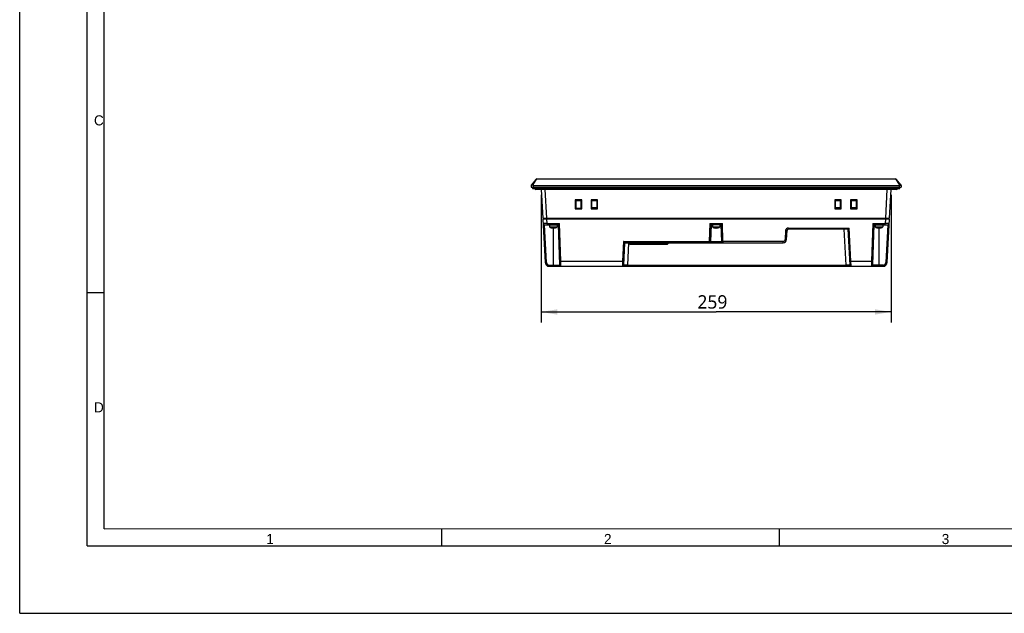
# Model space of a CAD drawing. Header units: inches. Extents: x 0 to 58.5, y 0 to 41.3.
# Tile 1 of 22: x 0 to 28.7, y 0 to 17.3. Entities that reach past the tile are written whole.
import ezdxf

# ---------------------------------------------------------------- set-up
doc = ezdxf.new("R2010")
doc.units = ezdxf.units.IN
doc.header["$LTSCALE"] = 3.215551
doc.header["$MEASUREMENT"] = 0
doc.layers.get('0').update_dxf_attribs({"linetype": 'CONTINUOUS'})
for name, color, linetype in [('3D-TOPRW1000WD_1_1_1-SHAPE', 7, 'CONTINUOUS'), ('3D-TOPRW1010WD-DIM', 7, 'CONTINUOUS'), ('3D-TOPRW1010WD-FORMAT', 7, 'CONTINUOUS')]:
    doc.layers.add(name, color=color, linetype=linetype)
doc.styles.add('TEXTSTYLE_2', font='gothic.ttf')
doc.styles.add('TEXTSTYLE_3', font='malgun.ttf')
doc.dimstyles.new('DIMSTYLE_4', dxfattribs={"dimtxt": 0.390625, "dimasz": 0.46875, "dimexe": 0.125, "dimexo": 0.0625, "dimgap": 0.039062, "dimtad": 1, "dimdec": 0, "dimzin": 4, "dimdsep": 46, "dimtxsty": 'TEXTSTYLE_3', "dimblk": '_FILLED', "dimblk1": '_FILLED', "dimblk2": '_FILLED', "dimcen": 0.09, "dimadec": 5, "dimazin": 1, "dimtfac": 1, "dimtdec": 5, "dimtofl": 0, "dimtmove": 0, "dimatfit": 3, "dimldrblk": '_FILLED', "dimfxl": 1, "dimtolj": 1, "dimtzin": 4, "dimarcsym": 0})

# ---------------------------------------------------------------- blocks, each defined once
blk = doc.blocks.new('_FILLED')
at = {"color": 0, "linetype": 'BYBLOCK'}
blk.add_solid([(0, 0), (-1, 0.167), (-1, -0.167)], dxfattribs=at)
blk = doc.blocks.new('*D5')
at = {"layer": '3D-TOPRW1010WD-DIM', "color": 2, "linetype": 'CONTINUOUS'}
for p, q in [((15.199, 12.199), (15.199, 8.473)), ((25.393, 12.199), (25.393, 8.473)), ((15.199, 8.785), (20.296, 8.785)), ((25.393, 8.785), (20.296, 8.785))]:
    blk.add_line(p, q, dxfattribs=at)
at = {"layer": '3D-TOPRW1010WD-DIM', "color": 2, "linetype": 'CONTINUOUS', "xscale": 0.46875, "yscale": 0.46875, "zscale": 0.46875, "rotation": 180}
blk.add_blockref('_FILLED', (15.199, 8.785), dxfattribs=at)
at = {"layer": '3D-TOPRW1010WD-DIM', "color": 2, "linetype": 'CONTINUOUS', "xscale": 0.46875, "yscale": 0.46875, "zscale": 0.46875}
blk.add_blockref('_FILLED', (25.393, 8.785), dxfattribs=at)
at = {"layer": '3D-TOPRW1010WD-DIM', "color": 2, "linetype": 'CONTINUOUS', "insert": (20.186, 9.273), "char_height": 0.3906, "width": 0.89844, "attachment_point": 2, "line_spacing_factor": 0.9, "style": 'TEXTSTYLE_3'}
blk.add_mtext('259', dxfattribs=at)

msp = doc.modelspace()

# ---------------------------------------------------------------- linework, layer by layer
at = {"layer": '3D-TOPRW1000WD_1_1_1-SHAPE', "color": 7, "linetype": 'CONTINUOUS'}
for p, q in [((15.040452, 12.648281), (14.913547, 12.495614)), ((14.964652, 12.502973), (15.070728, 12.662484)), ((15.070728, 12.662484), (25.52084, 12.662484)), ((25.52084, 12.662484), (25.626915, 12.502973)), ((25.678021, 12.495614), (25.551116, 12.648281)), ((14.904507, 12.472507), (14.902083, 12.426264)), ((14.902083, 12.426264), (25.689485, 12.426264)), ((14.913663, 12.477098), (14.927335, 12.483989)), ((14.927335, 12.483989), (14.944148, 12.492618)), ((14.947426, 12.426264), (14.947426, 12.386894)), ((14.947426, 12.386894), (25.644141, 12.386894)), ((14.96366, 12.475936), (14.961057, 12.426264)), ((14.964652, 12.502973), (14.96366, 12.475936)), ((14.96366, 12.475936), (25.627907, 12.475936)), ((25.551689, 12.355397), (15.039878, 12.355397)), ((15.057607, 12.386894), (15.057608, 12.426264)), ((15.199009, 12.355397), (15.242751, 11.520752)), ((15.295784, 12.386894), (15.295784, 12.355397)), ((15.360704, 11.520752), (15.316959, 12.355397)), ((25.274609, 12.355397), (25.230864, 11.520752)), ((25.295784, 12.355397), (25.295784, 12.386894)), ((25.348816, 11.520752), (25.392558, 12.355397)), ((25.533958, 12.426264), (25.533958, 12.386894)), ((25.626915, 12.502973), (25.627907, 12.475936)), ((25.627907, 12.475936), (25.63051, 12.426264)), ((25.644142, 12.386894), (25.644142, 12.426264)), ((25.647688, 12.492482), (25.666693, 12.482753)), ((25.666693, 12.482753), (25.670699, 12.480759)), ((25.670699, 12.480759), (25.677905, 12.477097)), ((25.687061, 12.472507), (25.689485, 12.426264)), ((16.19066, 12.053926), (16.210642, 12.033923)), ((16.190674, 12.053924), (16.190858, 11.792708)), ((16.377271, 12.053924), (16.190674, 12.053924)), ((16.377271, 12.053921), (16.357304, 12.033923)), ((16.377087, 11.792708), (16.377271, 12.053924)), ((16.655227, 12.053926), (16.675209, 12.033923)), ((16.655241, 12.053924), (16.655425, 11.792708)), ((16.841838, 12.053924), (16.655241, 12.053924)), ((16.841838, 12.053921), (16.821871, 12.033923)), ((16.841654, 11.792708), (16.841838, 12.053924)), ((23.749716, 12.053926), (23.769697, 12.033923)), ((23.936326, 12.053924), (23.749729, 12.053924)), ((23.749729, 12.053924), (23.749913, 11.792708)), ((23.936326, 12.053921), (23.916359, 12.033923)), ((23.936142, 11.792708), (23.936326, 12.053924)), ((24.214282, 12.053926), (24.234264, 12.033923)), ((24.400893, 12.053924), (24.214296, 12.053924)), ((24.214296, 12.053924), (24.21448, 11.792708)), ((24.400893, 12.053921), (24.380926, 12.033923)), ((24.400709, 11.792708), (24.400893, 12.053924)), ((16.190858, 11.792705), (16.211983, 11.8138)), ((16.190858, 11.792708), (16.377087, 11.792708)), ((16.357304, 12.033923), (16.210642, 12.033923)), ((16.211766, 12.033904), (16.210642, 12.033923)), ((16.211981, 11.8138), (16.211766, 12.033904)), ((16.212943, 12.032728), (16.211766, 12.033904)), ((16.211999, 11.814919), (16.211981, 11.8138)), ((16.211997, 11.814919), (16.355949, 11.814919)), ((16.212953, 11.815876), (16.212943, 12.032728)), ((16.212943, 12.032728), (16.355002, 12.032728)), ((16.355002, 12.032728), (16.354992, 11.815876)), ((16.354992, 11.815876), (16.355949, 11.814919)), ((16.355004, 12.032728), (16.35618, 12.033904)), ((16.355965, 11.8138), (16.355947, 11.814919)), ((16.377073, 11.792707), (16.355962, 11.813799)), ((16.35618, 12.033904), (16.355965, 11.8138)), ((16.357304, 12.033923), (16.35618, 12.033904)), ((16.655425, 11.792705), (16.67655, 11.8138)), ((16.655425, 11.792708), (16.841654, 11.792708)), ((16.821871, 12.033923), (16.675209, 12.033923)), ((16.676333, 12.033904), (16.675209, 12.033923)), ((16.676548, 11.8138), (16.676333, 12.033904)), ((16.67751, 12.032728), (16.676333, 12.033904)), ((16.676566, 11.814919), (16.676548, 11.8138)), ((16.676564, 11.814919), (16.820516, 11.814919)), ((16.67752, 11.815876), (16.67751, 12.032728)), ((16.67751, 12.032728), (16.819569, 12.032728)), ((16.819559, 11.815876), (16.67752, 11.815876)), ((16.819569, 12.032728), (16.819559, 11.815876)), ((16.819559, 11.815876), (16.820516, 11.814919)), ((16.819571, 12.032728), (16.820747, 12.033904)), ((16.820532, 11.8138), (16.820514, 11.814919)), ((16.84164, 11.792707), (16.820529, 11.813799)), ((16.820747, 12.033904), (16.820532, 11.8138)), ((16.821871, 12.033923), (16.820747, 12.033904)), ((23.749913, 11.792705), (23.771038, 11.8138)), ((23.749913, 11.792708), (23.936142, 11.792708)), ((23.916359, 12.033923), (23.769697, 12.033923)), ((23.770821, 12.033904), (23.769697, 12.033923)), ((23.771998, 12.032728), (23.770821, 12.033904)), ((23.771036, 11.8138), (23.770821, 12.033904)), ((23.771054, 11.814919), (23.771036, 11.8138)), ((23.771052, 11.814919), (23.915004, 11.814919)), ((23.77201, 11.815876), (23.771054, 11.814919)), ((23.771998, 12.032728), (23.914058, 12.032728)), ((23.772008, 11.815876), (23.771998, 12.032728)), ((23.914047, 11.815876), (23.772008, 11.815876)), ((23.914058, 12.032728), (23.914047, 11.815876)), ((23.914059, 12.032728), (23.915235, 12.033904)), ((23.91502, 11.8138), (23.915002, 11.814919)), ((23.936129, 11.792707), (23.915018, 11.813799)), ((23.915235, 12.033904), (23.91502, 11.8138)), ((23.916359, 12.033923), (23.915235, 12.033904)), ((24.21448, 11.792705), (24.235605, 11.8138)), ((24.21448, 11.792708), (24.400709, 11.792708)), ((24.380926, 12.033923), (24.234264, 12.033923)), ((24.235388, 12.033904), (24.234264, 12.033923)), ((24.235603, 11.8138), (24.235388, 12.033904)), ((24.235621, 11.814919), (24.235603, 11.8138)), ((24.235619, 11.814919), (24.379571, 11.814919)), ((24.236577, 11.815876), (24.235621, 11.814919)), ((24.236565, 12.032728), (24.378624, 12.032728)), ((24.236575, 11.815876), (24.236565, 12.032728)), ((24.378614, 11.815876), (24.236575, 11.815876)), ((24.378624, 12.032728), (24.378614, 11.815876)), ((24.378614, 11.815876), (24.379571, 11.814919)), ((24.378626, 12.032728), (24.379802, 12.033904)), ((24.379587, 11.8138), (24.379569, 11.814919)), ((24.400695, 11.792707), (24.379584, 11.813799)), ((24.379802, 12.033904), (24.379587, 11.8138)), ((24.380926, 12.033923), (24.379802, 12.033904)), ((15.242751, 11.520752), (25.348816, 11.520752)), ((15.244195, 11.493193), (15.310545, 10.227169)), ((25.347372, 11.493193), (15.244195, 11.493193)), ((15.263617, 11.520752), (15.263617, 11.493193)), ((15.360699, 11.493193), (15.360699, 11.520752)), ((15.369061, 11.361211), (15.362145, 11.493193)), ((25.229423, 11.493193), (25.222507, 11.361211)), ((25.230868, 11.520752), (25.230868, 11.493193)), ((25.281023, 10.227169), (25.347372, 11.493193)), ((25.32795, 11.493193), (25.32795, 11.520752)), ((15.290429, 11.323901), (15.689535, 11.323901)), ((15.349861, 10.227871), (15.29242, 11.323901)), ((15.369061, 11.361211), (15.369061, 11.323901)), ((15.369061, 11.361211), (15.727504, 11.361211)), ((15.441453, 11.323901), (15.441453, 11.26282)), ((15.441453, 11.26282), (15.661925, 11.26282)), ((15.492634, 11.238497), (15.492634, 11.238126)), ((15.539878, 11.238497), (15.539878, 11.229768)), ((15.551689, 10.11524), (15.551689, 11.238497)), ((15.5635, 11.229768), (15.5635, 11.238497)), ((15.610744, 11.238497), (15.610744, 11.238126)), ((15.661925, 11.323901), (15.661925, 11.26282)), ((15.689485, 11.323901), (15.729945, 10.165279)), ((15.765802, 10.264479), (15.727504, 11.361211)), ((20.113257, 11.361211), (20.096516, 10.841526)), ((20.113257, 11.361211), (20.47831, 11.361211)), ((20.135805, 10.842213), (20.151327, 11.323902)), ((20.141379, 10.842212), (20.158177, 11.323901)), ((20.440241, 11.323901), (20.151327, 11.323901)), ((20.185548, 11.323901), (20.185548, 11.26282)), ((20.185548, 11.26282), (20.40602, 11.26282)), ((20.236729, 11.238497), (20.236729, 11.238126)), ((20.283973, 11.238497), (20.283973, 11.229768)), ((20.307595, 11.229768), (20.307595, 11.238497)), ((20.354839, 11.238497), (20.354839, 11.238126)), ((20.40602, 11.323901), (20.40602, 11.26282)), ((20.43339, 11.323901), (20.450188, 10.842212)), ((20.440241, 11.3239), (20.455763, 10.842213)), ((20.495055, 10.841526), (20.47831, 11.361211)), ((22.400068, 11.231291), (24.171727, 11.23129)), ((22.400074, 11.23129), (22.400074, 11.19398)), ((24.134415, 11.19398), (22.400074, 11.19398)), ((24.016414, 11.19398), (24.070997, 10.15255)), ((24.134366, 11.19398), (24.188946, 10.152548)), ((24.222396, 10.264478), (24.171727, 11.23129)), ((24.864064, 11.361211), (24.825765, 10.264479)), ((24.861623, 10.165277), (24.902083, 11.323901)), ((24.864064, 11.361211), (25.222507, 11.361211)), ((24.902033, 11.323901), (25.301139, 11.323901)), ((24.929642, 11.323901), (24.929642, 11.26282)), ((24.929642, 11.26282), (25.150114, 11.26282)), ((24.980823, 11.238497), (24.980823, 11.238126)), ((25.028067, 11.238497), (25.028067, 11.229768)), ((25.039878, 11.238497), (25.039878, 10.11524)), ((25.051689, 11.229768), (25.051689, 11.238497)), ((25.098933, 11.238497), (25.098933, 11.238126)), ((25.150114, 11.323901), (25.150114, 11.26282)), ((25.222507, 11.323901), (25.222507, 11.361211)), ((25.299148, 11.323901), (25.241707, 10.227877)), ((22.321443, 11.156665), (22.30786, 10.897536)), ((22.347175, 10.89749), (22.360758, 11.15667)), ((17.600201, 10.841526), (17.569959, 10.264478)), ((17.600201, 10.841526), (20.096516, 10.841526)), ((17.603409, 10.152546), (17.637562, 10.804216)), ((17.637513, 10.804216), (22.248885, 10.804216)), ((17.721358, 10.15255), (17.755514, 10.804216)), ((17.756414, 10.784531), (17.756414, 10.804216)), ((17.756414, 10.784531), (18.898146, 10.784531)), ((17.776099, 10.764846), (18.878461, 10.764846)), ((17.854839, 10.804216), (17.854839, 10.764846)), ((18.799721, 10.764846), (18.799721, 10.804216)), ((18.898146, 10.804216), (18.898146, 10.784531)), ((20.096512, 10.804216), (20.096512, 10.841526)), ((20.135805, 10.842213), (20.455763, 10.842213)), ((22.248926, 10.841525), (20.495055, 10.841526)), ((20.495055, 10.841526), (20.495055, 10.804216)), ((22.248884, 10.804216), (22.248884, 10.841526)), ((15.428475, 10.153235), (15.725217, 10.153236)), ((15.428492, 10.11524), (25.163076, 10.11524)), ((15.428493, 10.153236), (15.428493, 10.11524)), ((15.765802, 10.264479), (17.569959, 10.264478)), ((15.769291, 10.131298), (15.765802, 10.264479)), ((17.569959, 10.264479), (17.564093, 10.11524)), ((17.721358, 10.15255), (17.721358, 10.11524)), ((17.721358, 10.15255), (24.070997, 10.15255)), ((24.070997, 10.11524), (24.070997, 10.15255)), ((24.222396, 10.264478), (24.825765, 10.264479)), ((24.228262, 10.11524), (24.222396, 10.264479)), ((24.825765, 10.264479), (24.822277, 10.131299)), ((25.16308, 10.153236), (24.866351, 10.153236)), ((25.163074, 10.11524), (25.163074, 10.153236))]:
    msp.add_line(p, q, dxfattribs=at)
msp.add_lwpolyline([(15.06134, 12.648463), (15.066786, 12.656557), (15.06992, 12.661075), (15.070728, 12.662484)], dxfattribs=at)
for centre, radius, start, end in [((15.070728, 12.623114), 0.03937, 90, 140.2648473), ((25.52084, 12.623114), 0.03937, 39.7351528, 90), ((14.943823, 12.470447), 0.03937, 140.2648473, 177), ((14.941694, 12.485888), 0.029358, 181.0626485, 189.1100173), ((14.943499, 12.48617), 0.031185, 189.0962468, 196.9126044), ((15.952817, 10.520758), 2.21487, 116.4969581, 117.0911713), ((15.039878, 12.386894), 0.031496, 180, 270), ((25.551689, 12.386894), 0.031496, 270, 360), ((24.836072, 10.91124), 1.777371, 62.829585, 63.5797876), ((25.64765, 12.486311), 0.031626, 343.0622087, 350.8736516), ((25.647745, 12.470447), 0.03937, 3, 39.7351527), ((25.650236, 12.485895), 0.029007, 350.8744984, 359.0955775), ((15.290428, 11.363271), 0.03937, 183, 270.0003715), ((15.551689, 11.425909), 0.196496, 235.9442023, 266.5539713), ((15.551689, 11.425909), 0.187783, 266.3938819, 273.6061181), ((15.551689, 11.425909), 0.196496, 273.4460287, 304.0557977), ((20.295784, 11.425909), 0.196496, 235.9442023, 266.5539713), ((20.295784, 11.425909), 0.187783, 266.3938819, 273.6061181), ((20.295784, 11.425909), 0.196496, 273.4460287, 304.0557977), ((22.400083, 11.152544), 0.078748, 90.0108097, 177.00023), ((22.400074, 11.15461), 0.03937, 90, 177.0023093), ((25.039878, 11.425909), 0.196496, 235.9442023, 266.5539713), ((25.039878, 11.425909), 0.187783, 266.3938819, 273.6061181), ((25.039878, 11.425909), 0.196496, 273.4460287, 304.0557977), ((25.301139, 11.363271), 0.03937, 269.9998813, 357), ((17.776099, 10.784531), 0.019685, 180, 270), ((18.878461, 10.784531), 0.019685, 270, 360), ((20.096486, 10.843557), 0.039341, 270.0373868, 358.0411429), ((20.102056, 10.843544), 0.039328, 270.046192, 358.0335895), ((20.489506, 10.843557), 0.039341, 181.9588571, 269.9626134), ((20.495081, 10.843557), 0.039341, 181.9588571, 269.9626134), ((22.248884, 10.902642), 0.098425, 270.0034619, 357), ((22.24888, 10.900583), 0.059058, 270.0439813, 357.0424331), ((15.428493, 10.23335), 0.11811, 183.0000004, 270), ((15.428499, 10.231981), 0.078745, 182.9911877, 269.9828322), ((17.564093, 10.15461), 0.03937, 270, 356.9975656), ((24.228262, 10.15461), 0.03937, 183.0011064, 270), ((25.163074, 10.23335), 0.11811, 270.000835, 357), ((25.16307, 10.231979), 0.078744, 270.0070721, 357.0139304)]:
    msp.add_arc(centre, radius, start, end, dxfattribs=at)
for points, knots in [([(14.904507, 12.472507), (14.904521, 12.472774), (14.905614, 12.473224), (14.907138, 12.474179), (14.910126, 12.475517), (14.912356, 12.476536), (14.913663, 12.477098)], [0, 0, 0, 0, 0.078065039, 0.273412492, 0.584422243, 1, 1, 1, 1]), ([(14.916719, 12.49943), (14.914396, 12.496635), (14.91257, 12.491634), (14.912317, 12.486681), (14.912341, 12.485343)], [0, 0, 0, 0, 0.730931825, 1, 1, 1, 1]), ([(14.963661, 12.475936), (14.958745, 12.476193), (14.942092, 12.476925), (14.925407, 12.477468), (14.913663, 12.477098)], [0, 0, 0, 0, 0.295239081, 1, 1, 1, 1]), ([(14.934376, 12.520672), (14.93506, 12.521494), (14.939564, 12.519978), (14.94539, 12.516927), (14.95474, 12.510639), (14.961226, 12.505718), (14.964652, 12.502973)], [0, 0, 0, 0, 0.090058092, 0.303690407, 0.630087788, 1, 1, 1, 1]), ([(25.657191, 12.520672), (25.656508, 12.521494), (25.652004, 12.519978), (25.646177, 12.516927), (25.636827, 12.510639), (25.630341, 12.505718), (25.626915, 12.502973)], [0, 0, 0, 0, 0.090057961, 0.303690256, 0.630087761, 1, 1, 1, 1]), ([(25.627907, 12.475936), (25.632823, 12.476193), (25.649475, 12.476925), (25.666161, 12.477468), (25.677905, 12.477097)], [0, 0, 0, 0, 0.295239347, 1, 1, 1, 1]), ([(25.674849, 12.49943), (25.675572, 12.49856), (25.678316, 12.494407), (25.679295, 12.489253), (25.67924, 12.485437)], [0, 0, 0, 0, 0.22859526, 1, 1, 1, 1]), ([(25.677905, 12.477097), (25.679205, 12.476518), (25.681433, 12.475501), (25.684441, 12.474198), (25.685945, 12.473214), (25.687048, 12.472773), (25.687061, 12.472507)], [0, 0, 0, 0, 0.415861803, 0.726255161, 0.922354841, 1, 1, 1, 1]), ([(15.285682, 11.360361), (15.280795, 11.360361), (15.272303, 11.360401), (15.262389, 11.360482), (15.256635, 11.360708), (15.253622, 11.360749), (15.252279, 11.361055), (15.251121, 11.361008), (15.251112, 11.361211)], [0, 0, 0, 0, 0.423532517, 0.73868909, 0.851454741, 0.932911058, 0.982418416, 1, 1, 1, 1]), ([(15.369061, 11.361211), (15.361396, 11.361078), (15.333605, 11.360645), (15.30581, 11.360361), (15.285682, 11.360361)], [0, 0, 0, 0, 0.275824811, 1, 1, 1, 1]), ([(15.689535, 11.323901), (15.690123, 11.323901), (15.691528, 11.325735), (15.694542, 11.327948), (15.698666, 11.332139), (15.705712, 11.33895), (15.7154, 11.348819), (15.723385, 11.356952), (15.727504, 11.361211)], [0, 0, 0, 0, 0.033100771, 0.111198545, 0.22297171, 0.357514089, 0.666261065, 1, 1, 1, 1]), ([(20.151327, 11.323901), (20.150734, 11.323913), (20.149317, 11.325724), (20.146293, 11.327968), (20.142165, 11.332164), (20.135097, 11.338976), (20.125367, 11.348813), (20.117383, 11.356956), (20.113257, 11.361211)], [0, 0, 0, 0, 0.033321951, 0.111585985, 0.22351012, 0.358030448, 0.666628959, 1, 1, 1, 1]), ([(20.440242, 11.323896), (20.440835, 11.323908), (20.44225, 11.325726), (20.445276, 11.327971), (20.449405, 11.332168), (20.456473, 11.338978), (20.466203, 11.348813), (20.474185, 11.356957), (20.47831, 11.361211)], [0, 0, 0, 0, 0.033384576, 0.111725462, 0.223644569, 0.358140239, 0.666690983, 1, 1, 1, 1]), ([(24.134415, 11.19398), (24.134991, 11.19398), (24.136359, 11.195801), (24.139308, 11.197999), (24.143345, 11.202177), (24.15027, 11.208985), (24.159805, 11.218869), (24.167668, 11.227019), (24.171727, 11.23129)], [0, 0, 0, 0, 0.032720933, 0.110244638, 0.221577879, 0.355953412, 0.665184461, 1, 1, 1, 1]), ([(24.902033, 11.323901), (24.901445, 11.323901), (24.900031, 11.325724), (24.897025, 11.327948), (24.892921, 11.332158), (24.885869, 11.338963), (24.876134, 11.348786), (24.868183, 11.356952), (24.864064, 11.361211)], [0, 0, 0, 0, 0.033121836, 0.111211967, 0.222966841, 0.357508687, 0.666265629, 1, 1, 1, 1]), ([(25.305883, 11.360361), (25.299927, 11.360361), (25.272134, 11.360463), (25.244342, 11.360831), (25.222507, 11.361211)], [0, 0, 0, 0, 0.214269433, 1, 1, 1, 1]), ([(25.340455, 11.361211), (25.340447, 11.361008), (25.339288, 11.361055), (25.337945, 11.360749), (25.334932, 11.360708), (25.329178, 11.360482), (25.319263, 11.360401), (25.31077, 11.360361), (25.305883, 11.360361)], [0, 0, 0, 0, 0.017580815, 0.067087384, 0.148543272, 0.261309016, 0.576466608, 1, 1, 1, 1]), ([(22.360758, 11.156671), (22.360744, 11.156418), (22.359407, 11.156246), (22.357604, 11.15597), (22.353757, 11.155859), (22.346523, 11.155772), (22.335482, 11.156029), (22.326256, 11.156419), (22.321441, 11.156671)], [0, 0, 0, 0, 0.019215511, 0.073260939, 0.166375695, 0.295577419, 0.633227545, 1, 1, 1, 1]), ([(17.637513, 10.804216), (17.636937, 10.804216), (17.635561, 10.806027), (17.632619, 10.808235), (17.628602, 10.812431), (17.621672, 10.819234), (17.61209, 10.829073), (17.60426, 10.837255), (17.600201, 10.841526)], [0, 0, 0, 0, 0.032743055, 0.110259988, 0.221575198, 0.355949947, 0.665190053, 1, 1, 1, 1]), ([(20.096512, 10.841526), (20.101367, 10.84137), (20.110408, 10.841143), (20.122252, 10.841202), (20.130266, 10.841282), (20.134205, 10.84182), (20.135524, 10.841949), (20.135805, 10.842213)], [0, 0, 0, 0, 0.370107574, 0.6875314, 0.907426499, 0.970599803, 1, 1, 1, 1]), ([(20.455762, 10.842213), (20.456043, 10.841949), (20.457363, 10.84182), (20.461302, 10.841282), (20.469316, 10.841202), (20.48116, 10.841143), (20.4902, 10.84137), (20.495055, 10.841526)], [0, 0, 0, 0, 0.029402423, 0.092577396, 0.31247346, 0.629895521, 1, 1, 1, 1]), ([(22.307858, 10.89749), (22.312863, 10.897229), (22.322089, 10.896843), (22.333058, 10.896593), (22.34003, 10.89668), (22.343845, 10.896769), (22.345686, 10.897069), (22.34716, 10.897206), (22.347175, 10.89749)], [0, 0, 0, 0, 0.381276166, 0.704471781, 0.828418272, 0.920899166, 0.978307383, 1, 1, 1, 1]), ([(15.310545, 10.227169), (15.310559, 10.226902), (15.312092, 10.227013), (15.313839, 10.226683), (15.317693, 10.226779), (15.32464, 10.226793), (15.335628, 10.227185), (15.344853, 10.227593), (15.349861, 10.227855)], [0, 0, 0, 0, 0.020384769, 0.077473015, 0.16994383, 0.294058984, 0.6179136, 1, 1, 1, 1]), ([(15.729945, 10.165279), (15.730005, 10.163543), (15.729898, 10.1601), (15.729335, 10.15514), (15.726409, 10.153236), (15.725217, 10.153236)], [0, 0, 0, 0, 0.369528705, 0.746233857, 1, 1, 1, 1]), ([(15.763429, 10.11524), (15.753836, 10.11524), (15.733751, 10.123521), (15.725548, 10.143459), (15.725217, 10.153236)], [0, 0, 0, 0, 0.495102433, 1, 1, 1, 1]), ([(15.726456, 10.265165), (15.726466, 10.26488), (15.727939, 10.264717), (15.729777, 10.264385), (15.733594, 10.264229), (15.74057, 10.26402), (15.751552, 10.264078), (15.760791, 10.264304), (15.765803, 10.264479)], [0, 0, 0, 0, 0.021697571, 0.079118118, 0.171616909, 0.295581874, 0.618791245, 1, 1, 1, 1]), ([(15.729945, 10.165278), (15.730259, 10.156287), (15.739955, 10.137451), (15.759594, 10.131233), (15.769291, 10.131299)], [0, 0, 0, 0, 0.48126711, 1, 1, 1, 1]), ([(15.763429, 10.11524), (15.764422, 10.11524), (15.767473, 10.116397), (15.769329, 10.123008), (15.769376, 10.128043), (15.769291, 10.131298)], [0, 0, 0, 0, 0.160075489, 0.474901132, 1, 1, 1, 1]), ([(17.569959, 10.264478), (17.574964, 10.264217), (17.58419, 10.263831), (17.595159, 10.263581), (17.602131, 10.263668), (17.605946, 10.263757), (17.607787, 10.264057), (17.609261, 10.264194), (17.609275, 10.264478)], [0, 0, 0, 0, 0.381282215, 0.704480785, 0.828426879, 0.92090604, 0.97831122, 1, 1, 1, 1]), ([(17.721358, 10.15255), (17.706309, 10.152288), (17.684446, 10.15198), (17.65663, 10.151749), (17.638982, 10.151677), (17.624592, 10.15174), (17.61472, 10.151825), (17.608991, 10.15205), (17.605932, 10.15209), (17.604618, 10.152396), (17.603399, 10.152346), (17.603409, 10.15255)], [0, 0, 0, 0, 0.382660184, 0.555825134, 0.707388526, 0.830927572, 0.92279672, 0.955936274, 0.980060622, 0.99482164, 1, 1, 1, 1]), ([(24.188946, 10.152549), (24.188956, 10.152346), (24.187737, 10.152396), (24.186423, 10.15209), (24.183364, 10.15205), (24.177635, 10.151825), (24.167763, 10.15174), (24.153373, 10.151677), (24.135725, 10.151749), (24.107908, 10.151979), (24.086044, 10.152288), (24.070995, 10.15255)], [0, 0, 0, 0, 0.005179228, 0.019940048, 0.044063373, 0.077201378, 0.169067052, 0.292604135, 0.444168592, 0.617336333, 1, 1, 1, 1]), ([(24.18308, 10.264479), (24.183094, 10.264194), (24.184568, 10.264057), (24.186409, 10.263757), (24.190224, 10.263668), (24.197195, 10.263581), (24.208165, 10.263831), (24.217391, 10.264217), (24.222396, 10.264478)], [0, 0, 0, 0, 0.021685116, 0.079087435, 0.171565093, 0.295510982, 0.618712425, 1, 1, 1, 1]), ([(24.822277, 10.131299), (24.822216, 10.128971), (24.822391, 10.124374), (24.822943, 10.117886), (24.826646, 10.11524), (24.828139, 10.11524)], [0, 0, 0, 0, 0.377387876, 0.758082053, 1, 1, 1, 1]), ([(24.861623, 10.165277), (24.861309, 10.156286), (24.851612, 10.13745), (24.831973, 10.131233), (24.822277, 10.131298)], [0, 0, 0, 0, 0.481264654, 1, 1, 1, 1]), ([(24.825765, 10.264478), (24.830777, 10.264304), (24.840016, 10.264078), (24.850997, 10.26402), (24.857973, 10.264229), (24.861791, 10.264385), (24.863629, 10.264717), (24.865101, 10.26488), (24.865111, 10.265165)], [0, 0, 0, 0, 0.381207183, 0.704415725, 0.828380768, 0.920880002, 0.978301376, 1, 1, 1, 1]), ([(24.866351, 10.153236), (24.866019, 10.143459), (24.857817, 10.123521), (24.837731, 10.11524), (24.828139, 10.11524)], [0, 0, 0, 0, 0.504897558, 1, 1, 1, 1]), ([(24.866351, 10.153236), (24.865549, 10.153236), (24.863157, 10.154063), (24.861549, 10.159037), (24.861538, 10.16285), (24.861623, 10.165279)], [0, 0, 0, 0, 0.169781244, 0.485472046, 1, 1, 1, 1]), ([(25.241706, 10.227855), (25.246714, 10.227593), (25.255939, 10.227185), (25.266927, 10.226793), (25.273874, 10.226779), (25.277728, 10.226683), (25.279475, 10.227013), (25.281009, 10.226902), (25.281023, 10.227169)], [0, 0, 0, 0, 0.382086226, 0.705940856, 0.830056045, 0.922526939, 0.979615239, 1, 1, 1, 1])]:
    msp.add_open_spline(points, degree=3, knots=knots, dxfattribs=at)
at = {"layer": '3D-TOPRW1010WD-FORMAT', "color": 7, "linetype": 'CONTINUOUS'}
for p, q in [((0, 0), (0, 41.338583)), ((1.968504, 1.968504), (1.968504, 39.370079)), ((2.46063, 2.46063), (2.46063, 38.877953)), ((1.968504, 9.350394), (2.46063, 9.350394)), ((2.46063, 2.46063), (44.195678, 2.47368)), ((12.30315, 1.968504), (12.30315, 2.46063)), ((22.145669, 1.968504), (22.145669, 2.46063)), ((1.968504, 1.968504), (56.509973, 1.968504)), ((0, 0), (58.464567, 0))]:
    msp.add_line(p, q, dxfattribs=at)

# ---------------------------------------------------------------- texts
at = {"layer": '3D-TOPRW1010WD-FORMAT', "color": 7, "linetype": 'CONTINUOUS', "char_height": 0.295276, "attachment_point": 1, "line_spacing_factor": 0.9, "style": 'TEXTSTYLE_2'}
for s, insert, width in [('C', (2.165354, 14.517717), 0.26027997), ('D', (2.165354, 6.151575), 0.29418198), ('1', (7.185039, 2.312992), 0.22637795), ('2', (17.027559, 2.312992), 0.22637795), ('3', (26.870079, 2.312992), 0.22637795)]:
    msp.add_mtext(s, dxfattribs=dict(at, insert=insert, width=width))

# ---------------------------------------------------------------- dimensions: what is measured, and where the dimension line sits
at = {"layer": '3D-TOPRW1010WD-DIM', "color": 2, "linetype": 'CONTINUOUS'}
dim = msp.add_linear_dim(base=(25.392558, 8.785019), p1=(15.199009, 12.261647), p2=(25.392558, 12.261647), dimstyle='DIMSTYLE_4', dxfattribs=at)
dim.commit()
dim.dimension.update_dxf_attribs({"geometry": '*D5', "text_midpoint": (20.18488, 8.785019), "dimtype": 160})

doc.saveas('drawing.dxf')
